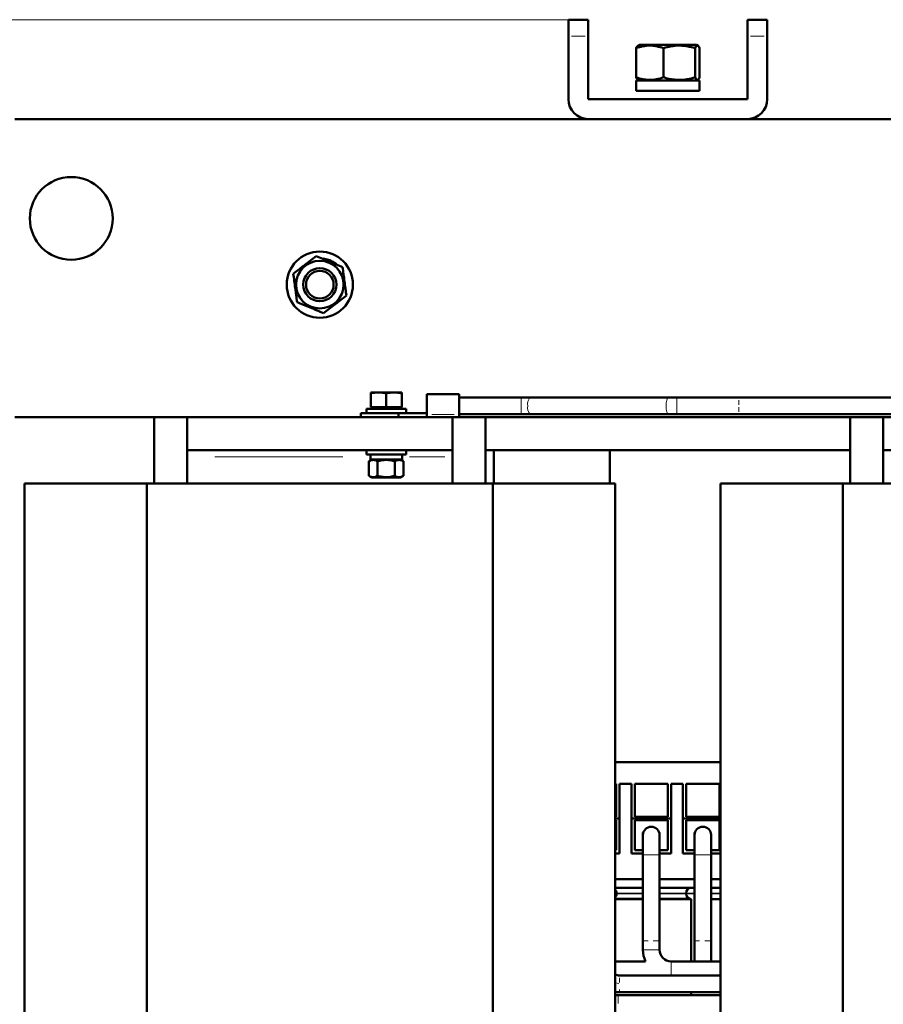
# Model space of a CAD drawing. Header units: millimetres. Extents: x 0 to 1485, y 0 to 2100.
# Tile 4 of 6: x 497 to 757, y 830 to 1127. Entities that reach past the tile are written whole.
import ezdxf

# ---------------------------------------------------------------- set-up
doc = ezdxf.new("R2010")
doc.units = ezdxf.units.MM
doc.header["$LTSCALE"] = 5
doc.linetypes.add('SLD-Сплошная', pattern=[0])
doc.styles.add('SLDTEXTSTYLE0', font='TXT', dxfattribs={"width": 0.7})
doc.styles.add('SLDTEXTSTYLE1', font='TXT', dxfattribs={"width": 0.7, "bigfont": 'bigfont'})
doc.dimstyles.new('SLDDIMSTYLE0', dxfattribs={"dimtxt": 25, "dimasz": 25, "dimexe": 0, "dimexo": 0.0625, "dimgap": 6.25, "dimtad": 2, "dimdec": 1, "dimrnd": 1e-09, "dimzin": 12, "dimdsep": 46, "dimtxsty": 'SLDTEXTSTYLE0', "dimsah": 1, "dimcen": 0.09, "dimadec": 0, "dimazin": 3, "dimtfac": 1, "dimtdec": 3, "dimtofl": 0, "dimtmove": 0, "dimatfit": 3, "dimfxl": 0, "dimfrac": 2, "dimtolj": 1, "dimtzin": 12, "dimarcsym": 0})

# ---------------------------------------------------------------- blocks, each defined once
blk = doc.blocks.new('_D')
at = {"color": 7, "linetype": 'SLD-Сплошная', "lineweight": 0}
for p, q in [((492.14, 1010.41), (492.14, 352.46)), ((1111.05, 846.27), (1111.05, 352.46)), ((492.14, 357.46), (1111.05, 357.46))]:
    blk.add_line(p, q, dxfattribs=at)
at = {"color": 7, "linetype": 'SLD-Сплошная', "lineweight": 18}
for points in [[(492.14, 357.46), (517.14, 353.61), (517.14, 361.3)], [(1111.05, 357.46), (1086.05, 361.3), (1086.05, 353.61)]]:
    blk.add_solid(points, dxfattribs=at)
at = {"color": 7, "linetype": 'SLD-Сплошная', "lineweight": 18, "insert": (791.82, 389.68), "char_height": 25, "attachment_point": 1, "style": 'SLDTEXTSTYLE1'}
blk.add_mtext('Ш', dxfattribs=at)
blk = doc.blocks.new('_D_1')
at = {"color": 7, "linetype": 'SLD-Сплошная', "lineweight": 0}
for p, q in [((662.09, 1127.46), (397.14, 1127.46)), ((402.14, 447.46), (402.14, 1127.46)), ((652.09, 447.46), (397.14, 447.46))]:
    blk.add_line(p, q, dxfattribs=at)
at = {"color": 7, "linetype": 'SLD-Сплошная', "lineweight": 18}
for points in [[(402.14, 1127.46), (398.3, 1102.46), (405.99, 1102.46)], [(402.14, 447.46), (405.99, 472.46), (398.3, 472.46)]]:
    blk.add_solid(points, dxfattribs=at)
at = {"color": 7, "linetype": 'SLD-Сплошная', "lineweight": 18, "insert": (369.92, 779.45), "char_height": 25, "attachment_point": 1, "rotation": 90, "style": 'SLDTEXTSTYLE1'}
blk.add_mtext('В', dxfattribs=at)

msp = doc.modelspace()

# ---------------------------------------------------------------- linework, layer by layer
at = {"color": 7, "linetype": 'SLD-Сплошная', "lineweight": 50}
for p, q in [((668.14, 1127.46), (662.14, 1127.46)), ((662.14, 1127.46), (662.14, 1122.46)), ((668.14, 1127.46), (668.14, 1122.46)), ((716.14, 1127.46), (722.14, 1127.46)), ((716.14, 1122.46), (716.14, 1127.46)), ((722.14, 1127.46), (722.14, 1122.46)), ((662.14, 1103.46), (662.14, 1122.46)), ((668.14, 1122.46), (668.14, 1103.46)), ((716.14, 1103.46), (716.14, 1122.46)), ((722.14, 1122.46), (722.14, 1103.46)), ((682.55, 1110.08), (682.55, 1118.84)), ((683.05, 1119.59), (683.04, 1119.58)), ((683.52, 1119.86), (683.05, 1119.59)), ((700.77, 1119.86), (683.52, 1119.86)), ((690.79, 1110.08), (690.79, 1118.84)), ((700.39, 1110.08), (700.39, 1118.84)), ((701.24, 1119.59), (700.77, 1119.86)), ((701.74, 1110.08), (701.74, 1118.84)), ((682.59, 1109.06), (682.59, 1105.96)), ((701.69, 1109.06), (682.59, 1109.06)), ((683.07, 1109.32), (683.52, 1109.06)), ((700.77, 1109.06), (701.22, 1109.32)), ((701.69, 1105.96), (701.69, 1109.06)), ((701.69, 1105.96), (682.59, 1105.96)), ((668.14, 1103.46), (716.14, 1103.46)), ((495.14, 1097.46), (668.14, 1097.46)), ((716.14, 1097.46), (668.14, 1097.46)), ((716.14, 1097.46), (878.14, 1097.46)), ((590.02, 1054.38), (590.19, 1054.81)), ((591.52, 1054.11), (592.2, 1053.61)), ((604.83, 1014.9), (602.5, 1014.9)), ((602.5, 1010.52), (602.5, 1014.64)), ((609.5, 1014.9), (604.83, 1014.9)), ((607.17, 1010.52), (607.17, 1014.64)), ((611.84, 1014.9), (609.5, 1014.9)), ((611.84, 1014.64), (611.84, 1010.52)), ((629.16, 1014.39), (619.45, 1014.39)), ((647.93, 1013.35), (629.16, 1013.35)), ((650.54, 1013.35), (647.93, 1013.35)), ((692.29, 1013.35), (650.54, 1013.35)), ((694.9, 1013.35), (692.29, 1013.35)), ((713.57, 1013.35), (694.9, 1013.35)), ((1098.55, 1013.35), (713.57, 1013.35)), ((599.54, 1008.63), (599.54, 1007.46)), ((601.17, 1009.92), (601.17, 1008.67)), ((601.17, 1009.92), (607.17, 1009.92)), ((602.5, 1010.52), (604.83, 1010.52)), ((604.17, 1008.67), (604.17, 1008.63)), ((604.83, 1010.52), (607.17, 1010.52)), ((607.17, 1010.52), (609.5, 1010.52)), ((607.17, 1009.92), (613.17, 1009.92)), ((609.5, 1010.52), (611.84, 1010.52)), ((610.17, 1008.63), (610.17, 1008.67)), ((610.85, 1007.46), (610.85, 1008.63)), ((611.3, 1009.92), (611.84, 1010.52)), ((613.17, 1008.67), (613.17, 1009.92)), ((629.16, 1008.35), (647.93, 1008.35)), ((647.93, 1008.35), (650.54, 1008.35)), ((650.54, 1008.35), (692.29, 1008.35)), ((692.29, 1008.35), (694.9, 1008.35)), ((694.9, 1008.35), (713.57, 1008.35)), ((713.57, 1008.35), (1098.55, 1008.35)), ((547.14, 1007.46), (495.14, 1007.46)), ((537.14, 987.46), (537.14, 1007.46)), ((547.14, 1007.46), (627.14, 1007.46)), ((547.14, 1007.46), (547.14, 997.46)), ((627.14, 997.46), (627.14, 1007.46)), ((627.14, 1007.45), (629.16, 1007.45)), ((757.14, 1007.46), (629.16, 1007.46)), ((637.14, 1007.46), (637.14, 987.46)), ((747.14, 987.46), (747.14, 1007.46)), ((757.14, 1007.46), (837.14, 1007.46)), ((757.14, 1007.46), (757.14, 997.46)), ((547.14, 997.46), (627.14, 997.46)), ((547.14, 997.46), (547.14, 995.46)), ((601.17, 997.45), (601.17, 996.2)), ((607.17, 997.45), (601.17, 997.45)), ((601.17, 996.2), (607.17, 996.2)), ((602.39, 996.2), (602.39, 994.65)), ((604.17, 997.46), (604.17, 997.45)), ((613.17, 997.45), (607.17, 997.45)), ((607.17, 996.2), (613.17, 996.2)), ((610.17, 997.45), (610.17, 997.46)), ((611.94, 994.65), (611.94, 996.2)), ((613.17, 996.2), (613.17, 997.45)), ((627.14, 997.46), (627.14, 995.46)), ((637.14, 997.46), (747.14, 997.46)), ((639.64, 997.46), (639.64, 987.46)), ((674.64, 987.46), (674.64, 997.46)), ((757.14, 997.46), (837.14, 997.46)), ((757.14, 997.46), (757.14, 995.46)), ((547.14, 995.46), (547.14, 987.46)), ((602.86, 994.65), (601.97, 994.14)), ((601.97, 989.76), (601.97, 994.14)), ((611.94, 994.65), (602.39, 994.65)), ((604.57, 989.76), (604.57, 994.14)), ((609.77, 989.76), (609.77, 994.14)), ((612.37, 994.14), (611.48, 994.65)), ((612.37, 994.14), (612.37, 989.76)), ((627.14, 995.46), (627.14, 987.46)), ((757.14, 995.46), (757.14, 987.46)), ((498.03, 987.46), (498.03, 607.46)), ((498.03, 987.46), (534.97, 987.46)), ((534.97, 607.46), (534.97, 987.46)), ((534.97, 987.46), (639.32, 987.46)), ((601.97, 989.76), (602.86, 989.25)), ((607.17, 989.25), (602.86, 989.25)), ((611.48, 989.25), (607.17, 989.25)), ((611.48, 989.25), (612.37, 989.76)), ((639.32, 987.46), (639.32, 607.46)), ((639.32, 987.46), (676.26, 987.46)), ((676.26, 607.46), (676.26, 987.46)), ((708.03, 987.46), (708.03, 607.46)), ((708.03, 987.46), (744.97, 987.46)), ((744.97, 607.46), (744.97, 987.46)), ((744.97, 987.46), (849.32, 987.46)), ((676.26, 903.26), (708.03, 903.26)), ((676.59, 896.76), (676.26, 896.76)), ((676.59, 886.76), (676.59, 896.76)), ((677.59, 896.76), (681.14, 896.76)), ((677.59, 896.76), (677.59, 886.26)), ((681.14, 886.26), (681.14, 896.76)), ((692.14, 896.76), (682.14, 896.76)), ((682.14, 896.76), (682.14, 886.76)), ((692.14, 886.76), (692.14, 896.76)), ((693.14, 896.76), (696.69, 896.76)), ((693.14, 896.76), (693.14, 886.26)), ((696.69, 886.26), (696.69, 896.76)), ((707.69, 896.76), (697.69, 896.76)), ((697.69, 896.76), (697.69, 886.76)), ((707.69, 886.76), (707.69, 896.76)), ((676.26, 886.76), (676.59, 886.76)), ((677.59, 886.26), (676.26, 886.26)), ((677.59, 875.76), (677.59, 886.26)), ((693.14, 886.26), (681.14, 886.26)), ((681.14, 886.26), (681.14, 875.76)), ((682.14, 886.76), (692.14, 886.76)), ((693.14, 886.26), (693.14, 875.76)), ((696.69, 886.26), (696.69, 875.76)), ((708.03, 886.26), (696.69, 886.26)), ((697.69, 886.76), (707.69, 886.76)), ((676.26, 885.76), (676.59, 885.76)), ((676.59, 885.76), (676.59, 876.76)), ((692.14, 885.76), (682.14, 885.76)), ((682.14, 885.76), (682.14, 876.76)), ((692.14, 876.76), (692.14, 885.76)), ((697.69, 885.76), (707.69, 885.76)), ((697.69, 876.76), (697.69, 885.76)), ((707.69, 885.76), (707.69, 876.76)), ((684.64, 882.06), (684.64, 881.43)), ((684.64, 882.06), (684.76, 882.06)), ((684.64, 881.31), (684.64, 875.31)), ((689.53, 882.06), (689.64, 882.06)), ((689.64, 880.56), (689.64, 882.06)), ((689.64, 875.31), (689.64, 881.31)), ((689.64, 880.56), (689.64, 880.56)), ((700.16, 882.06), (700.16, 880.56)), ((700.16, 882.06), (700.31, 882.06)), ((700.16, 880.56), (700.19, 880.56)), ((700.19, 881.31), (700.19, 875.31)), ((705.08, 882.06), (705.16, 882.06)), ((705.16, 881.72), (705.16, 882.06)), ((705.19, 875.31), (705.19, 881.31)), ((676.59, 876.76), (676.26, 876.76)), ((677.59, 875.76), (676.26, 875.76)), ((681.14, 875.76), (684.64, 875.76)), ((682.14, 876.76), (684.64, 876.76)), ((684.64, 875.31), (684.64, 849.36)), ((689.64, 876.76), (692.14, 876.76)), ((689.64, 875.76), (693.14, 875.76)), ((689.64, 849.36), (689.64, 875.31)), ((700.19, 875.76), (696.69, 875.76)), ((700.19, 876.76), (697.69, 876.76)), ((700.19, 875.31), (700.19, 849.36)), ((707.69, 876.76), (705.19, 876.76)), ((708.03, 875.76), (705.19, 875.76)), ((705.19, 849.36), (705.19, 875.31)), ((676.14, 865.34), (684.64, 865.34)), ((684.64, 867.96), (676.26, 867.96)), ((700.19, 867.96), (689.64, 867.96)), ((689.64, 865.34), (699.22, 865.34)), ((699.22, 865.34), (700.19, 865.34)), ((708.03, 867.96), (705.19, 867.96)), ((705.19, 865.34), (708.03, 865.34)), ((676.64, 863.53), (676.64, 863.76)), ((697.64, 863.76), (697.64, 863.53)), ((684.64, 861.98), (676.14, 861.98)), ((676.14, 861.96), (684.64, 861.96)), ((698.97, 861.98), (689.64, 861.98)), ((689.64, 861.96), (699.22, 861.96)), ((699.14, 861.96), (699.14, 843.15)), ((705.19, 861.96), (708.03, 861.96)), ((684.64, 849.36), (684.64, 846.65)), ((689.64, 846.65), (689.64, 849.36)), ((700.19, 849.36), (700.19, 843.15)), ((705.19, 843.15), (705.19, 849.36)), ((685.4, 843.15), (676.26, 843.15)), ((708.03, 843.15), (693.14, 843.15)), ((708.03, 843.15), (693.14, 843.15)), ((708.03, 838.85), (677.19, 838.87)), ((708.03, 838.88), (677.58, 838.9)), ((676.26, 833.87), (708.03, 833.85)), ((676.26, 833.82), (708.03, 833.82)), ((676.26, 832.96), (677.14, 832.96)), ((677.14, 832.96), (708.03, 832.96)), ((699.14, 833.82), (699.14, 832.96))]:
    msp.add_line(p, q, dxfattribs=at)
at = {"color": 8, "linetype": 'SLD-Сплошная', "lineweight": 18}
for p, q in [((663.04, 1122.46), (667.24, 1122.46)), ((717.04, 1122.46), (721.24, 1122.46)), ((694.9, 1013.35), (694.9, 1008.35)), ((627.7, 1008.24), (620.9, 1008.24)), ((594.11, 995.46), (555.43, 995.46)), ((624.86, 995.46), (614.22, 995.46)), ((684.64, 875.31), (687.14, 875.31)), ((687.14, 875.31), (689.64, 875.31)), ((700.19, 875.31), (702.69, 875.31)), ((702.69, 875.31), (705.19, 875.31)), ((676.64, 863.76), (676.26, 863.76)), ((676.64, 863.53), (676.26, 863.53)), ((684.64, 863.76), (676.64, 863.76)), ((684.64, 863.53), (676.64, 863.53)), ((697.64, 863.76), (689.64, 863.76)), ((697.64, 863.53), (689.64, 863.53)), ((700.19, 863.76), (697.64, 863.76)), ((700.19, 863.53), (697.64, 863.53)), ((708.03, 863.76), (705.19, 863.76)), ((708.03, 863.53), (705.19, 863.53)), ((684.64, 846.65), (689.64, 846.65)), ((693.14, 838.89), (693.14, 843.15)), ((676.36, 836.63), (677.37, 836.44)), ((677.14, 832.51), (677.14, 830.41))]:
    msp.add_line(p, q, dxfattribs=at)
at = {"color": 7, "linetype": 'SLD-Сплошная', "lineweight": 50, "flags": 128}
msp.add_lwpolyline([(588.06, 1055.36), (588.59, 1055.28), (590.19, 1054.81)], dxfattribs=at)
at = {"color": 8, "linetype": 'SLD-Сплошная', "lineweight": 18, "flags": 128}
for points in [[(647.93, 1013.35), (647.93, 1013.16), (647.93, 1012.62), (647.93, 1011.81), (647.93, 1010.85), (647.93, 1009.89), (647.93, 1009.08), (647.93, 1008.54), (647.93, 1008.35), (647.93, 1008.35)], [(692.29, 1013.35), (692.04, 1013.16), (691.83, 1012.62), (691.68, 1011.81), (691.63, 1010.85), (691.68, 1009.89), (691.83, 1009.08), (692.04, 1008.54), (692.29, 1008.35), (692.29, 1008.35)]]:
    msp.add_lwpolyline(points, dxfattribs=at)
at = {"color": 7, "linetype": 'SLD-Сплошная', "lineweight": 50}
for centre, radius in [((512.14, 1067.46), 12.5), ((587.14, 1047.46), 10), ((587.14, 1047.46), 7.19), ((587.14, 1047.46), 5), ((587.14, 1047.46), 4.17)]:
    msp.add_circle(centre, radius, dxfattribs=at)
for centre, radius, start, end in [((668.14, 1103.46), 6, 180, 270), ((716.14, 1103.46), 6, 270, 0), ((587.14, 1047.46), 7.96, 56.6755, 67.4773), ((687.14, 881.31), 2.5, 90, 180), ((687.14, 881.31), 2.5, 0, 90), ((702.69, 881.31), 2.5, 90, 180), ((702.69, 881.31), 2.5, 0, 90), ((699.22, 863.76), 1.58, 90, 180), ((675.07, 863.76), 1.58, 0, 40.895), ((675.07, 863.53), 1.58, 319.105, 0), ((699.22, 863.53), 1.58, 180, 267.1939), ((693.14, 846.65), 8.5, 180, 204.3157), ((693.14, 846.65), 3.5, 180, 270)]:
    msp.add_arc(centre, radius, start, end, dxfattribs=at)
at = {"color": 8, "linetype": 'SLD-Сплошная', "lineweight": 18}
for centre, start, end in [((652.77, 1011.43), 139.2759, 191.4259), ((652.77, 1010.27), 168.5741, 220.7241)]:
    msp.add_arc(centre, 2.94, start, end, dxfattribs=at)
at = {"color": 7, "linetype": 'SLD-Сплошная', "lineweight": 50}
for points, knots in [([(682.55, 1118.84), (683.22, 1119.08), (683.9, 1119.28), (685.27, 1119.56), (685.96, 1119.64), (687.01, 1119.64), (687.36, 1119.62), (688.06, 1119.55), (688.41, 1119.49), (689.44, 1119.28), (690.12, 1119.08), (690.79, 1118.84)], [0, 0, 0, 0, 0.25, 0.25, 0.5, 0.5, 0.625, 0.625, 0.75, 0.75, 1, 1, 1, 1]), ([(683.07, 1119.56), (683, 1119.52), (682.82, 1119.42), (682.65, 1119.06), (682.55, 1118.84)], [0, 0, 0, 0, 0.394844, 1, 1, 1, 1]), ([(690.79, 1118.84), (691.58, 1119.08), (692.37, 1119.28), (693.97, 1119.56), (694.77, 1119.64), (695.99, 1119.64), (696.39, 1119.62), (697.21, 1119.55), (697.61, 1119.49), (698.82, 1119.28), (699.61, 1119.08), (700.39, 1118.84)], [0, 0, 0, 0, 0.25, 0.25, 0.5, 0.5, 0.625, 0.625, 0.75, 0.75, 1, 1, 1, 1]), ([(700.39, 1118.84), (700.5, 1119.08), (700.61, 1119.28), (700.84, 1119.56), (700.95, 1119.64), (701.12, 1119.64), (701.18, 1119.62), (701.3, 1119.55), (701.35, 1119.49), (701.52, 1119.28), (701.63, 1119.08), (701.74, 1118.84)], [0, 0, 0, 0, 0.25, 0.25, 0.5, 0.5, 0.625, 0.625, 0.75, 0.75, 1, 1, 1, 1]), ([(690.79, 1110.08), (690.12, 1109.83), (689.44, 1109.63), (688.07, 1109.35), (687.38, 1109.27), (686.33, 1109.27), (685.97, 1109.29), (685.28, 1109.37), (684.93, 1109.42), (683.9, 1109.63), (683.22, 1109.83), (682.55, 1110.08)], [0, 0, 0, 0, 0.25, 0.25, 0.5, 0.5, 0.625, 0.625, 0.75, 0.75, 1, 1, 1, 1]), ([(700.39, 1110.08), (699.61, 1109.83), (698.82, 1109.63), (697.22, 1109.35), (696.42, 1109.27), (695.19, 1109.27), (694.78, 1109.29), (693.97, 1109.37), (693.57, 1109.42), (692.37, 1109.63), (691.58, 1109.83), (690.79, 1110.08)], [0, 0, 0, 0, 0.25, 0.25, 0.5, 0.5, 0.625, 0.625, 0.75, 0.75, 1, 1, 1, 1]), ([(701.74, 1110.08), (701.63, 1109.83), (701.52, 1109.63), (701.3, 1109.35), (701.18, 1109.27), (700.95, 1109.27), (700.84, 1109.35), (700.61, 1109.63), (700.5, 1109.83), (700.39, 1110.08)], [0, 0, 0, 0, 0.25, 0.25, 0.5, 0.5, 0.75, 0.75, 1, 1, 1, 1]), ([(586.02, 1056.04), (585.46, 1055.61), (584.89, 1055.18), (583.75, 1054.3), (583.17, 1053.86), (582.3, 1053.19), (582, 1052.96), (581.42, 1052.52), (581.13, 1052.3), (580.27, 1051.64), (579.71, 1051.2), (579.14, 1050.77)], [0, 0, 0, 0, 0.25, 0.25, 0.5, 0.5, 0.625, 0.625, 0.75, 0.75, 1, 1, 1, 1]), ([(594.02, 1052.73), (593.36, 1053), (592.71, 1053.27), (591.38, 1053.82), (590.71, 1054.1), (589.69, 1054.52), (589.34, 1054.66), (588.67, 1054.94), (588.33, 1055.08), (587.33, 1055.5), (586.67, 1055.77), (586.02, 1056.04)], [0, 0, 0, 0, 0.25, 0.25, 0.5, 0.5, 0.625, 0.625, 0.75, 0.75, 1, 1, 1, 1]), ([(595.14, 1044.14), (595.05, 1044.84), (594.96, 1045.55), (594.77, 1046.98), (594.68, 1047.71), (594.49, 1049.16), (594.39, 1049.88), (594.2, 1051.31), (594.11, 1052.03), (594.02, 1052.73)], [0, 0, 0, 0, 0.25, 0.25, 0.5, 0.5, 0.75, 0.75, 1, 1, 1, 1]), ([(579.14, 1050.77), (579.24, 1050.07), (579.33, 1049.37), (579.52, 1047.93), (579.61, 1047.2), (579.8, 1045.75), (579.9, 1045.03), (580.09, 1043.6), (580.18, 1042.89), (580.27, 1042.19)], [0, 0, 0, 0, 0.25, 0.25, 0.5, 0.5, 0.75, 0.75, 1, 1, 1, 1]), ([(588.27, 1038.87), (588.83, 1039.3), (589.4, 1039.73), (590.54, 1040.61), (591.12, 1041.05), (591.99, 1041.72), (592.29, 1041.95), (592.87, 1042.39), (593.16, 1042.62), (594.02, 1043.27), (594.58, 1043.71), (595.14, 1044.14)], [0, 0, 0, 0, 0.25, 0.25, 0.5, 0.5, 0.625, 0.625, 0.75, 0.75, 1, 1, 1, 1]), ([(580.27, 1042.19), (580.93, 1041.92), (581.58, 1041.64), (582.91, 1041.09), (583.58, 1040.81), (584.6, 1040.39), (584.95, 1040.25), (585.62, 1039.97), (585.96, 1039.83), (586.96, 1039.41), (587.62, 1039.14), (588.27, 1038.87)], [0, 0, 0, 0, 0.25, 0.25, 0.5, 0.5, 0.625, 0.625, 0.75, 0.75, 1, 1, 1, 1]), ([(619.45, 1008.24), (619.45, 1008.82), (619.45, 1009.46), (619.45, 1010.74), (619.45, 1011.38), (619.45, 1012.55), (619.45, 1013.07), (619.45, 1013.91), (619.45, 1014.22), (619.45, 1014.39)], [0, 0, 0, 0, 0.25, 0.25, 0.5, 0.5, 0.75, 0.75, 1, 1, 1, 1]), ([(629.16, 1014.39), (629.16, 1014.37), (629.16, 1014.34), (629.16, 1014.27), (629.16, 1014.2), (629.16, 1014.12), (629.16, 1013.99), (629.16, 1013.79), (629.16, 1013.5), (629.16, 1013.16), (629.16, 1012.67), (629.16, 1011.98), (629.16, 1011.22), (629.16, 1010.59), (629.16, 1010.1), (629.16, 1009.61), (629.16, 1009.19), (629.16, 1008.83), (629.16, 1008.53), (629.16, 1008.34), (629.16, 1008.24)], [0, 0, 0, 0, 0.024741, 0.049424, 0.074095, 0.0988, 0.123584, 0.186783, 0.250119, 0.313317, 0.376654, 0.500008, 0.623362, 0.686562, 0.749897, 0.813096, 0.876432, 0.917627, 0.958745, 1, 1, 1, 1]), ([(599.54, 1008.63), (599.54, 1008.63), (599.74, 1008.63), (600.5, 1008.63), (601.07, 1008.63), (602.48, 1008.63), (603.33, 1008.63), (605.17, 1008.63), (606.17, 1008.63), (607.17, 1008.63)], [0, 0, 0, 0, 0.25, 0.25, 0.5, 0.5, 0.75, 0.75, 1, 1, 1, 1]), ([(607.17, 1008.63), (607.81, 1008.63), (608.45, 1008.63), (609.69, 1008.63), (610.29, 1008.63), (610.85, 1008.63)], [0, 0, 0, 0, 0.5, 0.5, 1, 1, 1, 1]), ([(610.85, 1008.63), (610.99, 1008.63), (611.25, 1008.63), (611.65, 1008.63), (612.05, 1008.63), (612.46, 1008.63), (612.87, 1008.63), (613.29, 1008.63), (613.71, 1008.63), (614.13, 1008.63), (614.56, 1008.63), (615.14, 1008.63), (615.87, 1008.63), (616.75, 1008.63), (617.64, 1008.63), (618.54, 1008.63), (619.14, 1008.63), (619.45, 1008.63)], [0, 0, 0, 0, 0.050138, 0.100181, 0.150152, 0.200076, 0.249977, 0.299882, 0.349813, 0.399796, 0.449855, 0.500015, 0.60019, 0.700079, 0.799878, 0.899787, 1, 1, 1, 1]), ([(619.45, 1007.46), (619.45, 1007.47), (619.45, 1007.55), (619.45, 1007.82), (619.45, 1008.02), (619.45, 1008.24)], [0, 0, 0, 0, 0.5, 0.5, 1, 1, 1, 1]), ([(629.16, 1008.24), (629.16, 1008.21), (629.16, 1008.16), (629.16, 1008.08), (629.16, 1008), (629.16, 1007.9), (629.16, 1007.78), (629.16, 1007.66), (629.16, 1007.57), (629.16, 1007.5), (629.16, 1007.46), (629.16, 1007.46), (629.16, 1007.45)], [0, 0, 0, 0, 0.06129, 0.12237, 0.183532, 0.245068, 0.372239, 0.500069, 0.627231, 0.755071, 0.877362, 1, 1, 1, 1]), ([(601.97, 994.14), (602.4, 994.38), (602.83, 994.54), (603.49, 994.54), (603.71, 994.5), (604.14, 994.36), (604.36, 994.26), (604.57, 994.14)], [0, 0, 0, 0, 0.5, 0.5, 0.75, 0.75, 1, 1, 1, 1]), ([(604.57, 994.14), (605.42, 994.38), (606.28, 994.54), (608.06, 994.54), (608.92, 994.38), (609.77, 994.14)], [0, 0, 0, 0, 0.5, 0.5, 1, 1, 1, 1]), ([(609.77, 994.14), (610.19, 994.38), (610.62, 994.54), (611.28, 994.54), (611.51, 994.5), (611.94, 994.36), (612.15, 994.26), (612.37, 994.14)], [0, 0, 0, 0, 0.5, 0.5, 0.75, 0.75, 1, 1, 1, 1]), ([(604.57, 989.76), (604.15, 989.51), (603.72, 989.35), (603.05, 989.35), (602.83, 989.39), (602.4, 989.53), (602.19, 989.63), (601.97, 989.76)], [0, 0, 0, 0, 0.5, 0.5, 0.75, 0.75, 1, 1, 1, 1]), ([(609.77, 989.76), (608.92, 989.51), (608.06, 989.35), (606.73, 989.35), (606.29, 989.39), (605.42, 989.53), (605, 989.63), (604.57, 989.76)], [0, 0, 0, 0, 0.5, 0.5, 0.75, 0.75, 1, 1, 1, 1]), ([(612.37, 989.76), (611.94, 989.51), (611.51, 989.35), (610.85, 989.35), (610.63, 989.39), (610.19, 989.53), (609.98, 989.63), (609.77, 989.76)], [0, 0, 0, 0, 0.5, 0.5, 0.75, 0.75, 1, 1, 1, 1]), ([(677.58, 838.9), (677.14, 838.93), (676.63, 838.96), (676.19, 839.2), (676.14, 839.22)], [0, 0, 0, 0, 0.887799, 1, 1, 1, 1])]:
    msp.add_open_spline(points, degree=3, knots=knots, dxfattribs=at)
for points in [[(682.55, 1110.08), (682.72, 1109.7), (682.89, 1109.42), (683.07, 1109.32)], [(602.5, 1014.64), (603.27, 1014.8), (604.05, 1014.9), (604.83, 1014.9)], [(602.5, 1014.9), (602.5, 1014.9), (602.5, 1014.8), (602.5, 1014.64)], [(604.83, 1014.9), (605.62, 1014.9), (606.4, 1014.8), (607.17, 1014.64)], [(607.17, 1014.64), (607.94, 1014.8), (608.72, 1014.9), (609.5, 1014.9)], [(609.5, 1014.9), (610.29, 1014.9), (611.07, 1014.8), (611.84, 1014.64)], [(611.84, 1014.64), (611.84, 1014.8), (611.84, 1014.9), (611.84, 1014.9)]]:
    msp.add_open_spline(points, degree=3, dxfattribs=at)
at = {"color": 8, "linetype": 'SLD-Сплошная', "lineweight": 18}
for points, knots in [([(713.57, 1011.22), (713.57, 1011.42), (713.57, 1011.95), (713.57, 1012.36), (713.57, 1012.62)], [0, 0, 0, 0, 0.381022, 1, 1, 1, 1]), ([(713.57, 1010.48), (713.57, 1010.28), (713.57, 1009.75), (713.57, 1009.34), (713.57, 1009.08)], [0, 0, 0, 0, 0.381022, 1, 1, 1, 1]), ([(684.76, 849.36), (684.78, 849.36), (684.84, 849.36), (685.33, 849.36), (685.9, 849.36), (686.19, 849.36)], [0, 0, 0, 0, 0.166667, 0.583333, 1, 1, 1, 1]), ([(687.72, 849.36), (687.85, 849.36), (688.3, 849.36), (688.97, 849.36), (689.29, 849.36), (689.45, 849.36)], [0, 0, 0, 0, 0.166667, 0.583333, 1, 1, 1, 1]), ([(700.31, 849.36), (700.33, 849.36), (700.39, 849.36), (700.88, 849.36), (701.45, 849.36), (701.74, 849.36)], [0, 0, 0, 0, 0.166667, 0.583333, 1, 1, 1, 1]), ([(703.27, 849.36), (703.4, 849.36), (703.85, 849.36), (704.52, 849.36), (704.84, 849.36), (705, 849.36)], [0, 0, 0, 0, 0.166667, 0.583333, 1, 1, 1, 1]), ([(677.58, 836.76), (677.58, 836.97), (677.58, 837.5), (677.58, 837.91), (677.58, 838.16)], [0, 0, 0, 0, 0.38102, 1, 1, 1, 1]), ([(677.58, 833.97), (677.58, 834), (677.58, 834.06), (677.58, 834.41), (677.58, 834.63)], [0, 0, 0, 0, 0.38102, 1, 1, 1, 1])]:
    msp.add_open_spline(points, degree=3, knots=knots, dxfattribs=at)

# ---------------------------------------------------------------- dimensions: what is measured, and where the dimension line sits
at = {"color": 7, "linetype": 'SLD-Сплошная', "lineweight": 18}
dim = msp.add_linear_dim(base=(402.14, 1127.46), p1=(652.14, 447.46), p2=(662.14, 1127.46), angle=90, text='В', dimstyle='SLDDIMSTYLE0', dxfattribs=at)
dim.commit()
dim.dimension.update_dxf_attribs({"geometry": '_D_1', "text_midpoint": (402.14, 787.46), "dimtype": 160})
dim = msp.add_linear_dim(base=(1111.05, 357.46), p1=(492.14, 1010.46), p2=(1111.05, 846.32), text='Ш', dimstyle='SLDDIMSTYLE0', dxfattribs=at)
dim.commit()
dim.dimension.update_dxf_attribs({"geometry": '_D', "text_midpoint": (801.6, 357.46), "dimtype": 160})

doc.saveas('drawing.dxf')
